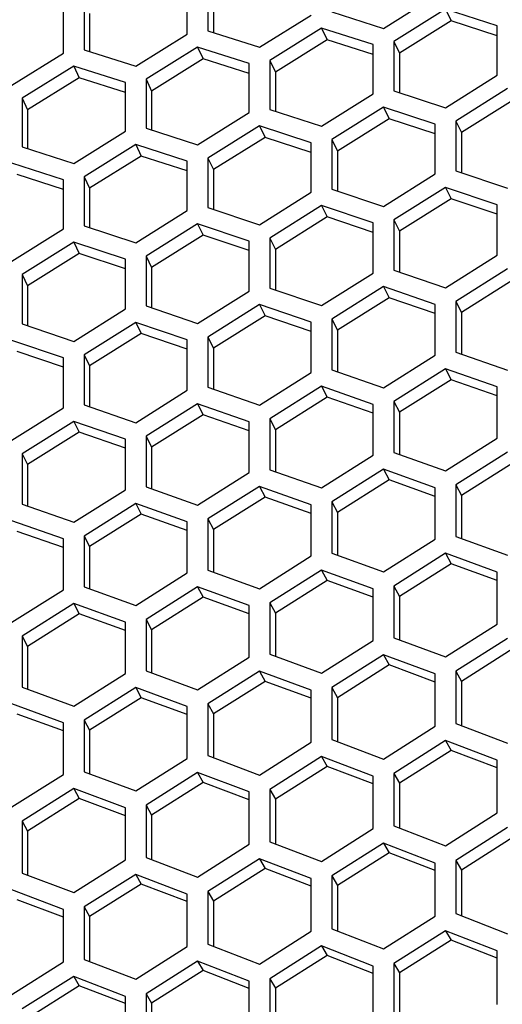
# Model space of a CAD drawing. Header units: millimetres. Extents: x 0 to 420, y 0 to 297.
# Tile 253 of 256: x 240.84 to 243.09, y 231.71 to 236.32. Entities that reach past the tile are written whole.
import ezdxf

# ---------------------------------------------------------------- set-up
doc = ezdxf.new("R2010")
doc.units = ezdxf.units.MM
doc.header["$LTSCALE"] = 23.1
doc.layers.get('0').update_dxf_attribs({"linetype": 'CONTINUOUS'})
doc.layers.add('DIM_PILOTEES', color=7, linetype='CONTINUOUS')
doc.styles.add('TEXTSTYLE_2', font='txt', dxfattribs={"width": 0.97619})
doc.styles.add('TEXTSTYLE_3', font='txt', dxfattribs={"width": 1.071429})
doc.styles.add('TEXTSTYLE_6', font='txt', dxfattribs={"width": 1.178571})
doc.dimstyles.new('DIMSTYLE_1', dxfattribs={"dimtxt": 2.5, "dimasz": 0.1875, "dimexe": 0.125, "dimexo": 0.0625, "dimgap": 1.25, "dimtad": 0, "dimtih": 1, "dimtoh": 1, "dimdsep": 46, "dimtxsty": 'TEXTSTYLE_2', "dimblk": '_FILLED', "dimblk1": '_FILLED', "dimblk2": '_FILLED', "dimcen": 0.09, "dimazin": 2, "dimtfac": 1, "dimtofl": 0, "dimtmove": 0, "dimatfit": 3, "dimldrblk": '_FILLED', "dimfxl": 1, "dimtolj": 1, "dimarcsym": 0})
doc.dimstyles.new('DIMSTYLE_2', dxfattribs={"dimtxt": 2.5, "dimasz": 0.1875, "dimexe": 0.125, "dimexo": 0.0625, "dimgap": 1.25, "dimtad": 0, "dimtih": 1, "dimtoh": 1, "dimdsep": 46, "dimtxsty": 'TEXTSTYLE_3', "dimblk": '_FILLED', "dimblk1": '_FILLED', "dimblk2": '_FILLED', "dimcen": 0.09, "dimazin": 2, "dimtfac": 1, "dimtofl": 0, "dimtmove": 0, "dimatfit": 3, "dimldrblk": '_FILLED', "dimfxl": 1, "dimtolj": 1, "dimarcsym": 0})
doc.dimstyles.new('DIMSTYLE_5', dxfattribs={"dimtxt": 2.5, "dimasz": 0.1875, "dimexe": 0.125, "dimexo": 0.0625, "dimgap": 1.25, "dimtad": 0, "dimtih": 1, "dimtoh": 1, "dimdsep": 46, "dimtxsty": 'TEXTSTYLE_6', "dimblk": '_FILLED', "dimblk1": '_FILLED', "dimblk2": '_FILLED', "dimcen": 0.09, "dimazin": 2, "dimtfac": 1, "dimtofl": 0, "dimtmove": 0, "dimatfit": 3, "dimldrblk": '_FILLED', "dimfxl": 1, "dimtolj": 1, "dimarcsym": 0})

# ---------------------------------------------------------------- blocks, each defined once
blk = doc.blocks.new('_FILLED')
at = {"color": 0, "linetype": 'BYBLOCK'}
blk.add_solid([(0, 0), (-1, 0.167), (-1, -0.167)], dxfattribs=at)
blk = doc.blocks.new('*D0')
at = {"layer": 'DIM_PILOTEES', "color": 2, "linetype": 'CONTINUOUS'}
for p, q in [((218.8808, 254.2086), (215.0951, 254.2086)), ((215.2201, 254.2086), (215.2201, 191.7537)), ((273.8528, 254.2086), (218.8808, 254.2086)), ((215.2201, 129.4471), (215.2201, 186.7537)), ((218.8808, 129.4471), (215.0951, 129.4471)), ((273.8782, 129.4471), (218.8808, 129.4471))]:
    blk.add_line(p, q, dxfattribs=at)
at = {"layer": 'DIM_PILOTEES', "color": 2, "linetype": 'CONTINUOUS', "xscale": 0.1875, "yscale": 0.1875, "zscale": 0.1875}
for p, rotation in [((215.2201, 254.2086), 90), ((215.2201, 129.4471), 270)]:
    blk.add_blockref('_FILLED', p, dxfattribs=dict(at, rotation=rotation))
at = {"layer": 'DIM_PILOTEES', "color": 2, "linetype": 'CONTINUOUS', "insert": (215.2201, 190.5037), "char_height": 2.5, "width": 10.982143, "attachment_point": 2, "line_spacing_factor": 0.9, "style": 'TEXTSTYLE_2'}
blk.add_mtext('{\\ftxt;\\W0.0001;\\H0.0001;\\~}{\\ftxt;\\W2.9285714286;\\H2.5; }{\\ftxt;\\W0.0001;\\H0.0001;\\~}', dxfattribs=at)
blk = doc.blocks.new('*D1')
at = {"layer": 'DIM_PILOTEES', "color": 2, "linetype": 'CONTINUOUS'}
for p, q in [((226.3883, 264.6125), (226.3883, 265.9875)), ((243.2945, 264.6125), (243.2945, 265.9875)), ((226.3883, 265.8625), (225.8883, 265.8625)), ((243.2945, 265.8625), (243.7945, 265.8625)), ((226.3883, 206.2157), (226.3883, 264.6125)), ((243.2945, 226.5584), (243.2945, 264.6125))]:
    blk.add_line(p, q, dxfattribs=at)
at = {"layer": 'DIM_PILOTEES', "color": 2, "linetype": 'CONTINUOUS', "xscale": 0.1875, "yscale": 0.1875, "zscale": 0.1875}
blk.add_blockref('_FILLED', (226.3883, 265.8625), dxfattribs=at)
at = {"layer": 'DIM_PILOTEES', "color": 2, "linetype": 'CONTINUOUS', "xscale": 0.1875, "yscale": 0.1875, "zscale": 0.1875, "rotation": 180}
blk.add_blockref('_FILLED', (243.2945, 265.8625), dxfattribs=at)
at = {"layer": 'DIM_PILOTEES', "color": 2, "linetype": 'CONTINUOUS', "insert": (235.5503, 267.1125), "char_height": 2.5, "width": 8.035714, "attachment_point": 2, "line_spacing_factor": 0.9, "style": 'TEXTSTYLE_3'}
blk.add_mtext('{\\ftxt;\\W0.0001;\\H0.0001;\\~}{\\ftxt;\\W2.1428571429;\\H2.5; }{\\ftxt;\\W0.0001;\\H0.0001;\\~}', dxfattribs=at)
blk = doc.blocks.new('*D8')
at = {"layer": 'DIM_PILOTEES', "color": 2, "linetype": 'CONTINUOUS'}
for p, q in [((226.3883, 276.7141), (226.3883, 278.0891)), ((276.2211, 276.7141), (276.2211, 278.0891)), ((226.3883, 277.9641), (248.9616, 277.9641)), ((276.2211, 277.9641), (257.3545, 277.9641)), ((226.3883, 206.2157), (226.3883, 276.7141)), ((276.2211, 241.6204), (276.2211, 276.7141))]:
    blk.add_line(p, q, dxfattribs=at)
at = {"layer": 'DIM_PILOTEES', "color": 2, "linetype": 'CONTINUOUS', "xscale": 0.1875, "yscale": 0.1875, "zscale": 0.1875, "rotation": 180}
blk.add_blockref('_FILLED', (226.3883, 277.9641), dxfattribs=at)
at = {"layer": 'DIM_PILOTEES', "color": 2, "linetype": 'CONTINUOUS', "xscale": 0.1875, "yscale": 0.1875, "zscale": 0.1875}
blk.add_blockref('_FILLED', (276.2211, 277.9641), dxfattribs=at)
at = {"layer": 'DIM_PILOTEES', "color": 2, "linetype": 'CONTINUOUS', "insert": (253.158, 279.2141), "char_height": 2.5, "width": 8.839286, "attachment_point": 2, "line_spacing_factor": 0.9, "style": 'TEXTSTYLE_6'}
blk.add_mtext('{\\ftxt;\\W0.0001;\\H0.0001;\\~}{\\ftxt;\\W2.3571428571;\\H2.5; }{\\ftxt;\\W0.0001;\\H0.0001;\\~}', dxfattribs=at)

msp = doc.modelspace()

# ---------------------------------------------------------------- linework, layer by layer
at = {"color": 3, "linetype": 'CONTINUOUS'}
for p, q in [((241.7167, 236.4917), (241.7167, 236.2649)), ((241.6201, 236.2501), (241.6201, 236.4767)), ((241.1372, 236.4016), (241.1372, 236.1758)), ((242.5378, 236.2768), (242.7793, 236.4284)), ((241.0406, 236.1609), (241.0406, 236.3866)), ((242.2963, 236.3541), (242.5378, 236.2768)), ((242.8276, 236.367), (242.5861, 236.2153)), ((243.069, 236.289), (242.8276, 236.367)), ((241.9582, 236.1881), (242.1997, 236.3392)), ((241.7167, 236.2649), (241.9582, 236.1881)), ((242.248, 236.2782), (242.0065, 236.1269)), ((242.4895, 236.2006), (242.248, 236.2782)), ((243.069, 236.0579), (243.069, 236.289)), ((241.3787, 236.0994), (241.6201, 236.2501)), ((242.5861, 236.2153), (242.5861, 235.985)), ((240.7991, 236.0107), (241.0406, 236.1609)), ((241.1372, 236.1758), (241.3787, 236.0994)), ((241.6684, 236.1893), (241.427, 236.0385)), ((241.9099, 236.1122), (241.6684, 236.1893)), ((242.4895, 235.9705), (242.4895, 236.2006)), ((242.0065, 236.1269), (242.0065, 235.8976)), ((241.0889, 236.1004), (240.8474, 235.9501)), ((241.3304, 236.0238), (241.0889, 236.1004)), ((241.9099, 235.883), (241.9099, 236.1122)), ((241.3304, 235.7955), (241.3304, 236.0238)), ((241.427, 236.0385), (241.427, 235.8101)), ((242.8276, 235.9057), (243.069, 236.0579)), ((242.5861, 235.985), (242.8276, 235.9057)), ((243.1173, 235.9956), (242.8759, 235.8433)), ((240.8474, 235.9501), (240.8474, 235.7227)), ((242.248, 235.8187), (242.4895, 235.9705)), ((241.6684, 235.7317), (241.9099, 235.883)), ((242.0065, 235.8976), (242.248, 235.8187)), ((242.5378, 235.9085), (242.2963, 235.7566)), ((242.7793, 235.8289), (242.5378, 235.9085)), ((242.8759, 235.8433), (242.8759, 235.6105)), ((241.0889, 235.6448), (241.3304, 235.7955)), ((241.427, 235.8101), (241.6684, 235.7317)), ((241.9582, 235.8213), (241.7167, 235.6699)), ((242.1997, 235.7422), (241.9582, 235.8213)), ((242.7793, 235.5962), (242.7793, 235.8289)), ((242.2963, 235.7566), (242.2963, 235.5248)), ((240.8474, 235.7227), (241.0889, 235.6448)), ((241.3787, 235.7341), (241.1372, 235.5832)), ((241.6201, 235.6555), (241.3787, 235.7341)), ((242.1997, 235.5105), (242.1997, 235.7422)), ((241.6201, 235.4247), (241.6201, 235.6555)), ((241.7167, 235.6699), (241.7167, 235.439)), ((241.0406, 235.5688), (240.7991, 235.6469)), ((242.8759, 235.6105), (243.1173, 235.5292)), ((241.0406, 235.339), (241.0406, 235.5688)), ((241.1372, 235.5832), (241.1372, 235.3533)), ((242.5378, 235.4439), (242.7793, 235.5962)), ((242.2963, 235.5248), (242.5378, 235.4439)), ((242.8276, 235.5333), (242.5861, 235.3809)), ((243.069, 235.4517), (242.8276, 235.5333)), ((241.9582, 235.3587), (242.1997, 235.5105)), ((241.3787, 235.2734), (241.6201, 235.4247)), ((241.7167, 235.439), (241.9582, 235.3587)), ((242.248, 235.4479), (242.0065, 235.296)), ((242.4895, 235.3668), (242.248, 235.4479)), ((243.069, 235.2166), (243.069, 235.4517)), ((242.5861, 235.3809), (242.5861, 235.1465)), ((240.7991, 235.1881), (241.0406, 235.339)), ((241.1372, 235.3533), (241.3787, 235.2734)), ((241.6684, 235.3624), (241.427, 235.211)), ((241.9099, 235.2818), (241.6684, 235.3624)), ((242.4895, 235.1325), (242.4895, 235.3668)), ((242.0065, 235.296), (242.0065, 235.0625)), ((241.0889, 235.2769), (240.8474, 235.126)), ((241.3304, 235.1968), (241.0889, 235.2769)), ((241.9099, 235.0485), (241.9099, 235.2818)), ((241.3304, 234.9645), (241.3304, 235.1968)), ((241.427, 235.211), (241.427, 234.9785)), ((242.8276, 235.0637), (243.069, 235.2166)), ((242.5861, 235.1465), (242.8276, 235.0637)), ((243.1173, 235.1528), (242.8759, 234.9999)), ((240.8474, 235.126), (240.8474, 234.8945)), ((242.248, 234.9802), (242.4895, 235.1325)), ((242.0065, 235.0625), (242.248, 234.9802)), ((242.5378, 235.069), (242.2963, 234.9166)), ((242.7793, 234.986), (242.5378, 235.069)), ((241.6684, 234.8967), (241.9099, 235.0485)), ((241.0889, 234.8131), (241.3304, 234.9645)), ((241.427, 234.9785), (241.6684, 234.8967)), ((241.9582, 234.9853), (241.7167, 234.8334)), ((242.1997, 234.9027), (241.9582, 234.9853)), ((242.7793, 234.7493), (242.7793, 234.986)), ((242.8759, 234.9999), (242.8759, 234.763)), ((242.2963, 234.9166), (242.2963, 234.6807)), ((240.8474, 234.8945), (241.0889, 234.8131)), ((241.3787, 234.9016), (241.1372, 234.7501)), ((241.6201, 234.8195), (241.3787, 234.9016)), ((242.1997, 234.667), (242.1997, 234.9027)), ((241.7167, 234.8334), (241.7167, 234.5984)), ((241.0406, 234.7362), (240.7991, 234.8178)), ((241.6201, 234.5847), (241.6201, 234.8195)), ((241.0406, 234.5024), (241.0406, 234.7362)), ((241.1372, 234.7501), (241.1372, 234.5162)), ((242.5378, 234.5964), (242.7793, 234.7493)), ((242.8759, 234.763), (243.1173, 234.6782)), ((241.9582, 234.5146), (242.1997, 234.667)), ((242.2963, 234.6807), (242.5378, 234.5964)), ((242.8276, 234.6849), (242.5861, 234.532)), ((243.069, 234.5999), (242.8276, 234.6849)), ((241.7167, 234.5984), (241.9582, 234.5146)), ((242.248, 234.6029), (242.0065, 234.4505)), ((242.4895, 234.5184), (242.248, 234.6029)), ((243.069, 234.3607), (243.069, 234.5999)), ((241.3787, 234.4328), (241.6201, 234.5847)), ((240.7991, 234.3511), (241.0406, 234.5024)), ((241.1372, 234.5162), (241.3787, 234.4328)), ((241.6684, 234.5209), (241.427, 234.369)), ((241.9099, 234.4369), (241.6684, 234.5209)), ((242.4895, 234.2802), (242.4895, 234.5184)), ((242.5861, 234.532), (242.5861, 234.2936)), ((241.0889, 234.4389), (240.8474, 234.2875)), ((241.3304, 234.3554), (241.0889, 234.4389)), ((241.9099, 234.1997), (241.9099, 234.4369)), ((242.0065, 234.4505), (242.0065, 234.2131)), ((241.427, 234.369), (241.427, 234.1326)), ((241.3304, 234.1191), (241.3304, 234.3554)), ((242.8276, 234.2074), (243.069, 234.3607)), ((240.8474, 234.2875), (240.8474, 234.052)), ((242.248, 234.1274), (242.4895, 234.2802)), ((242.5861, 234.2936), (242.8276, 234.2074)), ((243.1173, 234.2954), (242.8759, 234.142)), ((241.6684, 234.0473), (241.9099, 234.1997)), ((242.0065, 234.2131), (242.248, 234.1274)), ((242.5378, 234.2152), (242.2963, 234.0623)), ((242.7793, 234.1288), (242.5378, 234.2152)), ((241.9582, 234.135), (241.7167, 233.9826)), ((242.1997, 234.049), (241.9582, 234.135)), ((242.8759, 234.142), (242.8759, 233.9013)), ((241.0889, 233.9673), (241.3304, 234.1191)), ((241.427, 234.1326), (241.6684, 234.0473)), ((242.7793, 233.8882), (242.7793, 234.1288)), ((240.8474, 234.052), (241.0889, 233.9673)), ((241.3787, 234.0548), (241.1372, 233.9028)), ((241.6201, 233.9693), (241.3787, 234.0548)), ((242.1997, 233.8094), (242.1997, 234.049)), ((242.2963, 234.0623), (242.2963, 233.8225)), ((241.0406, 233.8895), (240.7991, 233.9745)), ((241.6201, 233.7307), (241.6201, 233.9693)), ((241.7167, 233.9826), (241.7167, 233.7438)), ((241.1372, 233.9028), (241.1372, 233.665)), ((241.0406, 233.6519), (241.0406, 233.8895)), ((242.5378, 233.7349), (242.7793, 233.8882)), ((242.8759, 233.9013), (243.1173, 233.8131)), ((242.2963, 233.8225), (242.5378, 233.7349)), ((242.8276, 233.8223), (242.5861, 233.669)), ((243.069, 233.7339), (242.8276, 233.8223)), ((241.9582, 233.6566), (242.1997, 233.8094)), ((241.3787, 233.5784), (241.6201, 233.7307)), ((241.7167, 233.7438), (241.9582, 233.6566)), ((242.248, 233.7439), (242.0065, 233.591)), ((242.4895, 233.656), (242.248, 233.7439)), ((243.069, 233.491), (243.069, 233.7339)), ((240.7991, 233.5001), (241.0406, 233.6519)), ((241.1372, 233.665), (241.3787, 233.5784)), ((241.6684, 233.6654), (241.427, 233.513)), ((241.9099, 233.578), (241.6684, 233.6654)), ((242.4895, 233.414), (242.4895, 233.656)), ((242.5861, 233.669), (242.5861, 233.4268)), ((241.0889, 233.587), (240.8474, 233.4351)), ((241.3304, 233.5), (241.0889, 233.587)), ((242.0065, 233.591), (242.0065, 233.3499)), ((241.9099, 233.337), (241.9099, 233.578)), ((241.3304, 233.2601), (241.3304, 233.5)), ((241.427, 233.513), (241.427, 233.2729)), ((242.8276, 233.3373), (243.069, 233.491)), ((240.8474, 233.4351), (240.8474, 233.1959)), ((242.248, 233.2608), (242.4895, 233.414)), ((242.5861, 233.4268), (242.8276, 233.3373)), ((243.1173, 233.4243), (242.8759, 233.2705)), ((241.6684, 233.1843), (241.9099, 233.337)), ((242.0065, 233.3499), (242.248, 233.2608)), ((242.5378, 233.3476), (242.2963, 233.1943)), ((242.7793, 233.2578), (242.5378, 233.3476)), ((241.0889, 233.1078), (241.3304, 233.2601)), ((241.427, 233.2729), (241.6684, 233.1843)), ((241.9582, 233.2709), (241.7167, 233.1181)), ((242.1997, 233.1816), (241.9582, 233.2709)), ((242.7793, 233.0135), (242.7793, 233.2578)), ((242.8759, 233.2705), (242.8759, 233.026)), ((240.8474, 233.1959), (241.0889, 233.1078)), ((241.3787, 233.1943), (241.1372, 233.042)), ((241.6201, 233.1054), (241.3787, 233.1943)), ((242.1997, 232.9383), (242.1997, 233.1816)), ((242.2963, 233.1943), (242.2963, 232.9509)), ((241.0406, 233.0293), (240.7991, 233.1176)), ((241.6201, 232.8632), (241.6201, 233.1054)), ((241.7167, 233.1181), (241.7167, 232.8757)), ((241.0406, 232.788), (241.0406, 233.0293)), ((241.1372, 233.042), (241.1372, 232.8005)), ((242.5378, 232.8599), (242.7793, 233.0135)), ((242.8759, 233.026), (243.1173, 232.9346)), ((241.9582, 232.7852), (242.1997, 232.9383)), ((242.2963, 232.9509), (242.5378, 232.8599)), ((242.8276, 232.9463), (242.5861, 232.7926)), ((243.069, 232.8545), (242.8276, 232.9463)), ((241.3787, 232.7105), (241.6201, 232.8632)), ((241.7167, 232.8757), (241.9582, 232.7852)), ((242.248, 232.8714), (242.0065, 232.7182)), ((242.4895, 232.7802), (242.248, 232.8714)), ((243.069, 232.608), (243.069, 232.8545)), ((241.1372, 232.8005), (241.3787, 232.7105)), ((240.7991, 232.6359), (241.0406, 232.788)), ((241.6684, 232.7965), (241.427, 232.6438)), ((241.9099, 232.7058), (241.6684, 232.7965)), ((242.4895, 232.5346), (242.4895, 232.7802)), ((242.5861, 232.7926), (242.5861, 232.5468)), ((241.0889, 232.7216), (240.8474, 232.5695)), ((241.3304, 232.6314), (241.0889, 232.7216)), ((241.9099, 232.4612), (241.9099, 232.7058)), ((242.0065, 232.7182), (242.0065, 232.4735)), ((241.3304, 232.3879), (241.3304, 232.6314)), ((241.427, 232.6438), (241.427, 232.4001)), ((240.8474, 232.5695), (240.8474, 232.3267)), ((242.8276, 232.454), (243.069, 232.608)), ((242.248, 232.3811), (242.4895, 232.5346)), ((242.5861, 232.5468), (242.8276, 232.454)), ((243.1173, 232.5399), (242.8759, 232.3858)), ((241.6684, 232.3082), (241.9099, 232.4612)), ((242.0065, 232.4735), (242.248, 232.3811)), ((242.5378, 232.4668), (242.2963, 232.3133)), ((242.7793, 232.3737), (242.5378, 232.4668)), ((241.0889, 232.2354), (241.3304, 232.3879)), ((241.427, 232.4001), (241.6684, 232.3082)), ((241.9582, 232.3938), (241.7167, 232.2407)), ((242.1997, 232.3012), (241.9582, 232.3938)), ((242.8759, 232.3858), (242.8759, 232.1378)), ((242.7793, 232.1259), (242.7793, 232.3737)), ((240.8474, 232.3267), (241.0889, 232.2354)), ((241.3787, 232.3207), (241.1372, 232.1682)), ((241.6201, 232.2286), (241.3787, 232.3207)), ((242.1997, 232.0544), (242.1997, 232.3012)), ((242.2963, 232.3133), (242.2963, 232.0663)), ((241.0406, 232.1561), (240.7991, 232.2477)), ((241.6201, 231.9828), (241.6201, 232.2286)), ((241.7167, 232.2407), (241.7167, 231.9948)), ((241.0406, 231.9113), (241.0406, 232.1561)), ((241.1372, 232.1682), (241.1372, 231.9232)), ((242.5378, 231.972), (242.7793, 232.1259)), ((242.8759, 232.1378), (243.1173, 232.0431)), ((242.2963, 232.0663), (242.5378, 231.972)), ((241.9582, 231.901), (242.1997, 232.0544)), ((242.8276, 232.0573), (242.5861, 231.9034)), ((243.069, 231.9623), (242.8276, 232.0573)), ((241.3787, 231.83), (241.6201, 231.9828)), ((241.7167, 231.9948), (241.9582, 231.901)), ((242.248, 231.9861), (242.0065, 231.8327)), ((242.4895, 231.8916), (242.248, 231.9861)), ((241.1372, 231.9232), (241.3787, 231.83)), ((243.069, 231.7123), (243.069, 231.9623)), ((240.7991, 231.7589), (241.0406, 231.9113)), ((241.6684, 231.9148), (241.427, 231.7619)), ((241.9099, 231.8209), (241.6684, 231.9148)), ((242.4895, 231.6426), (242.4895, 231.8916)), ((242.5861, 231.9034), (242.5861, 231.6542)), ((241.0889, 231.8436), (240.8474, 231.6912)), ((241.3304, 231.7502), (241.0889, 231.8436)), ((242.0065, 231.8327), (242.0065, 231.5845)), ((241.9099, 231.5729), (241.9099, 231.8209)), ((241.3304, 231.5032), (241.3304, 231.7502)), ((241.427, 231.7619), (241.427, 231.5148))]:
    msp.add_line(p, q, dxfattribs=at)
at = {"color": 7, "linetype": 'CONTINUOUS'}
for p, q in [((241.7426, 236.4357), (241.7426, 236.2567)), ((241.1631, 236.3456), (241.1631, 236.1676)), ((242.8276, 236.367), (242.8534, 236.3118)), ((242.8534, 236.3118), (242.612, 236.1603)), ((243.069, 236.2423), (242.8534, 236.3118)), ((242.248, 236.2782), (242.2739, 236.2229)), ((242.2739, 236.2229), (242.0324, 236.0719)), ((242.4895, 236.1539), (242.2739, 236.2229)), ((242.5861, 236.2153), (242.612, 236.1603)), ((241.6684, 236.1893), (241.6943, 236.134)), ((242.612, 236.1603), (242.612, 235.9766)), ((241.6943, 236.134), (241.4528, 235.9835)), ((241.9099, 236.0654), (241.6943, 236.134)), ((242.0065, 236.1269), (242.0324, 236.0719)), ((241.0889, 236.1004), (241.1148, 236.0451)), ((242.0324, 236.0719), (242.0324, 235.8892)), ((241.1148, 236.0451), (240.8733, 235.8951)), ((241.3304, 235.977), (241.1148, 236.0451)), ((241.427, 236.0385), (241.4528, 235.9835)), ((241.4528, 235.9835), (241.4528, 235.8018)), ((240.8474, 235.9501), (240.8733, 235.8951)), ((243.1432, 235.9414), (242.9017, 235.7894)), ((240.8733, 235.8951), (240.8733, 235.7143)), ((242.5378, 235.9085), (242.5637, 235.8542)), ((242.5637, 235.8542), (242.3222, 235.7027)), ((242.7793, 235.7835), (242.5637, 235.8542)), ((242.8759, 235.8433), (242.9017, 235.7894)), ((241.9582, 235.8213), (241.9841, 235.7671)), ((241.9841, 235.7671), (241.7426, 235.616)), ((242.1997, 235.6967), (241.9841, 235.7671)), ((242.2963, 235.7566), (242.3222, 235.7027)), ((242.9017, 235.7894), (242.9017, 235.6018)), ((241.3787, 235.7341), (241.4045, 235.6799)), ((242.3222, 235.7027), (242.3222, 235.5161)), ((241.4045, 235.6799), (241.1631, 235.5293)), ((241.6201, 235.61), (241.4045, 235.6799)), ((241.7167, 235.6699), (241.7426, 235.616)), ((241.7426, 235.616), (241.7426, 235.4304)), ((241.0406, 235.5232), (240.825, 235.5927)), ((241.1372, 235.5832), (241.1631, 235.5293)), ((241.1631, 235.5293), (241.1631, 235.3447)), ((242.8276, 235.5333), (242.8534, 235.4802)), ((242.8534, 235.4802), (242.612, 235.3281)), ((243.069, 235.4076), (242.8534, 235.4802)), ((242.248, 235.4479), (242.2739, 235.3947)), ((242.2739, 235.3947), (242.0324, 235.2431)), ((242.4895, 235.3226), (242.2739, 235.3947)), ((242.5861, 235.3809), (242.612, 235.3281)), ((241.6684, 235.3624), (241.6943, 235.3092)), ((241.6943, 235.3092), (241.4528, 235.1581)), ((241.9099, 235.2376), (241.6943, 235.3092)), ((242.0065, 235.296), (242.0324, 235.2431)), ((242.612, 235.3281), (242.612, 235.1377)), ((241.0889, 235.2769), (241.1148, 235.2238)), ((242.0324, 235.2431), (242.0324, 235.0537)), ((241.1148, 235.2238), (240.8733, 235.0731)), ((241.3304, 235.1525), (241.1148, 235.2238)), ((241.427, 235.211), (241.4528, 235.1581)), ((241.4528, 235.1581), (241.4528, 234.9698)), ((240.8474, 235.126), (240.8733, 235.0731)), ((243.1432, 235.1007), (242.9017, 234.9481)), ((240.8733, 235.0731), (240.8733, 234.8858)), ((242.5378, 235.069), (242.5637, 235.017)), ((242.5637, 235.017), (242.3222, 234.8648)), ((242.7793, 234.9431), (242.5637, 235.017)), ((241.9582, 234.9853), (241.9841, 234.9332)), ((242.8759, 234.9999), (242.9017, 234.9481)), ((241.9841, 234.9332), (241.7426, 234.7816)), ((242.1997, 234.8598), (241.9841, 234.9332)), ((242.2963, 234.9166), (242.3222, 234.8648)), ((242.9017, 234.9481), (242.9017, 234.7539)), ((241.3787, 234.9016), (241.4045, 234.8495)), ((241.4045, 234.8495), (241.1631, 234.6983)), ((241.6201, 234.7765), (241.4045, 234.8495)), ((241.7167, 234.8334), (241.7426, 234.7816)), ((242.3222, 234.8648), (242.3222, 234.6717)), ((241.7426, 234.7816), (241.7426, 234.5895)), ((241.0406, 234.6932), (240.825, 234.7658)), ((241.1372, 234.7501), (241.1631, 234.6983)), ((241.1631, 234.6983), (241.1631, 234.5073)), ((242.8276, 234.6849), (242.8534, 234.6339)), ((242.248, 234.6029), (242.2739, 234.5519)), ((242.8534, 234.6339), (242.612, 234.4813)), ((243.069, 234.5583), (242.8534, 234.6339)), ((242.2739, 234.5519), (242.0324, 234.3998)), ((242.4895, 234.4767), (242.2739, 234.5519)), ((241.6684, 234.5209), (241.6943, 234.4699)), ((242.5861, 234.532), (242.612, 234.4813)), ((241.6943, 234.4699), (241.4528, 234.3183)), ((241.9099, 234.3952), (241.6943, 234.4699)), ((242.612, 234.4813), (242.612, 234.2844)), ((241.0889, 234.4389), (241.1148, 234.3879)), ((242.0065, 234.4505), (242.0324, 234.3998)), ((241.1148, 234.3879), (240.8733, 234.2368)), ((241.3304, 234.3136), (241.1148, 234.3879)), ((241.427, 234.369), (241.4528, 234.3183)), ((242.0324, 234.3998), (242.0324, 234.2039)), ((241.4528, 234.3183), (241.4528, 234.1235)), ((240.8474, 234.2875), (240.8733, 234.2368)), ((240.8733, 234.2368), (240.8733, 234.043)), ((243.1432, 234.2455), (242.9017, 234.0924)), ((242.5378, 234.2152), (242.5637, 234.1653)), ((241.9582, 234.135), (241.9841, 234.0851)), ((242.5637, 234.1653), (242.3222, 234.0127)), ((242.7793, 234.0884), (242.5637, 234.1653)), ((242.8759, 234.142), (242.9017, 234.0924)), ((242.9017, 234.0924), (242.9017, 233.8919)), ((241.3787, 234.0548), (241.4045, 234.0049)), ((241.9841, 234.0851), (241.7426, 233.933)), ((242.1997, 234.0086), (241.9841, 234.0851)), ((242.2963, 234.0623), (242.3222, 234.0127)), ((241.4045, 234.0049), (241.1631, 233.8532)), ((241.6201, 233.9288), (241.4045, 234.0049)), ((242.3222, 234.0127), (242.3222, 233.8132)), ((241.7167, 233.9826), (241.7426, 233.933)), ((241.0406, 233.849), (240.825, 233.9246)), ((241.1372, 233.9028), (241.1631, 233.8532)), ((241.7426, 233.933), (241.7426, 233.7345)), ((241.1631, 233.8532), (241.1631, 233.6558)), ((242.8276, 233.8223), (242.8534, 233.7735)), ((242.8534, 233.7735), (242.612, 233.6205)), ((243.069, 233.6949), (242.8534, 233.7735)), ((242.248, 233.7439), (242.2739, 233.6951)), ((242.2739, 233.6951), (242.0324, 233.5425)), ((242.4895, 233.6169), (242.2739, 233.6951)), ((241.6684, 233.6654), (241.6943, 233.6166)), ((242.5861, 233.669), (242.612, 233.6205)), ((241.0889, 233.587), (241.1148, 233.5382)), ((241.6943, 233.6166), (241.4528, 233.4645)), ((241.9099, 233.5389), (241.6943, 233.6166)), ((242.0065, 233.591), (242.0324, 233.5425)), ((242.612, 233.6205), (242.612, 233.4173)), ((241.1148, 233.5382), (240.8733, 233.3866)), ((241.3304, 233.4609), (241.1148, 233.5382)), ((242.0324, 233.5425), (242.0324, 233.3404)), ((241.427, 233.513), (241.4528, 233.4645)), ((241.4528, 233.4645), (241.4528, 233.2634)), ((240.8474, 233.4351), (240.8733, 233.3866)), ((240.8733, 233.3866), (240.8733, 233.1865)), ((243.1432, 233.3766), (242.9017, 233.2231)), ((242.5378, 233.3476), (242.5637, 233.2999)), ((241.9582, 233.2709), (241.9841, 233.2232)), ((242.5637, 233.2999), (242.3222, 233.1469)), ((242.7793, 233.22), (242.5637, 233.2999)), ((242.8759, 233.2705), (242.9017, 233.2231)), ((241.9841, 233.2232), (241.7426, 233.0708)), ((242.1997, 233.1438), (241.9841, 233.2232)), ((242.9017, 233.2231), (242.9017, 233.0163)), ((241.3787, 233.1943), (241.4045, 233.1466)), ((242.2963, 233.1943), (242.3222, 233.1469)), ((241.4045, 233.1466), (241.1631, 232.9946)), ((241.6201, 233.0676), (241.4045, 233.1466)), ((242.3222, 233.1469), (242.3222, 232.9411)), ((241.7167, 233.1181), (241.7426, 233.0708)), ((241.0406, 232.9913), (240.825, 233.0699)), ((241.1372, 233.042), (241.1631, 232.9946)), ((241.7426, 233.0708), (241.7426, 232.866)), ((241.1631, 232.9946), (241.1631, 232.7909)), ((242.8276, 232.9463), (242.8534, 232.8997)), ((242.8534, 232.8997), (242.612, 232.7463)), ((243.069, 232.8181), (242.8534, 232.8997)), ((242.248, 232.8714), (242.2739, 232.8248)), ((242.2739, 232.8248), (242.0324, 232.6719)), ((242.4895, 232.7437), (242.2739, 232.8248)), ((241.6684, 232.7965), (241.6943, 232.7499)), ((242.5861, 232.7926), (242.612, 232.7463)), ((241.0889, 232.7216), (241.1148, 232.6751)), ((241.6943, 232.7499), (241.4528, 232.5976)), ((241.9099, 232.6693), (241.6943, 232.7499)), ((242.0065, 232.7182), (242.0324, 232.6719)), ((242.612, 232.7463), (242.612, 232.5369)), ((241.1148, 232.6751), (240.8733, 232.5232)), ((241.3304, 232.5948), (241.1148, 232.6751)), ((242.0324, 232.6719), (242.0324, 232.4636)), ((241.427, 232.6438), (241.4528, 232.5976)), ((240.8474, 232.5695), (240.8733, 232.5232)), ((241.4528, 232.5976), (241.4528, 232.3903)), ((240.8733, 232.5232), (240.8733, 232.317)), ((243.1432, 232.4945), (242.9017, 232.3407)), ((242.5378, 232.4668), (242.5637, 232.4214)), ((241.9582, 232.3938), (241.9841, 232.3483)), ((242.5637, 232.4214), (242.3222, 232.2681)), ((242.7793, 232.3386), (242.5637, 232.4214)), ((242.8759, 232.3858), (242.9017, 232.3407)), ((241.9841, 232.3483), (241.7426, 232.1956)), ((242.1997, 232.266), (241.9841, 232.3483)), ((242.9017, 232.3407), (242.9017, 232.1277)), ((241.3787, 232.3207), (241.4045, 232.2753)), ((242.2963, 232.3133), (242.3222, 232.2681)), ((241.4045, 232.2753), (241.1631, 232.123)), ((241.6201, 232.1933), (241.4045, 232.2753)), ((242.3222, 232.2681), (242.3222, 232.0562)), ((241.0406, 232.1207), (240.825, 232.2022)), ((241.7167, 232.2407), (241.7426, 232.1956)), ((241.1372, 232.1682), (241.1631, 232.123)), ((241.7426, 232.1956), (241.7426, 231.9847)), ((241.1631, 232.123), (241.1631, 231.9132)), ((242.8276, 232.0573), (242.8534, 232.013)), ((242.248, 231.9861), (242.2739, 231.9418)), ((242.8534, 232.013), (242.612, 231.8594)), ((243.069, 231.9285), (242.8534, 232.013)), ((242.2739, 231.9418), (242.0324, 231.7887)), ((242.4895, 231.8577), (242.2739, 231.9418)), ((241.6684, 231.9148), (241.6943, 231.8705)), ((242.5861, 231.9034), (242.612, 231.8594)), ((241.0889, 231.8436), (241.1148, 231.7993)), ((241.6943, 231.8705), (241.4528, 231.7179)), ((241.9099, 231.7869), (241.6943, 231.8705)), ((242.0065, 231.8327), (242.0324, 231.7887)), ((242.612, 231.8594), (242.612, 231.6439)), ((241.1148, 231.7993), (240.8733, 231.6472)), ((241.3304, 231.7162), (241.1148, 231.7993)), ((242.0324, 231.7887), (242.0324, 231.5743)), ((241.427, 231.7619), (241.4528, 231.7179)), ((241.4528, 231.7179), (241.4528, 231.5046))]:
    msp.add_line(p, q, dxfattribs=at)

# ---------------------------------------------------------------- dimensions: what is measured, and where the dimension line sits
at = {"layer": 'DIM_PILOTEES', "color": 2, "linetype": 'CONTINUOUS'}
for base, p1, p2, angle, text, dimstyle, picture, middle in [((226.3883, 277.9641), (276.2211, 241.5579), (226.3883, 206.1532), 180, '{\\ftxt;\\W0.0001;\\H0.0001;\\~}{\\ftxt;\\W2.3571428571;\\H2.5; }{\\ftxt;\\W0.0001;\\H0.0001;\\~}', 'DIMSTYLE_5', '*D8', (250.2116, 276.7141)), ((226.3883, 265.8625), (243.2945, 226.4959), (226.3883, 206.1532), 180, '{\\ftxt;\\W0.0001;\\H0.0001;\\~}{\\ftxt;\\W2.1428571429;\\H2.5; }{\\ftxt;\\W0.0001;\\H0.0001;\\~}', 'DIMSTYLE_2', '*D1', (232.8717, 264.6125)), ((215.2201, 254.2086), (273.9407, 129.4471), (273.9153, 254.2086), 90, '{\\ftxt;\\W0.0001;\\H0.0001;\\~}{\\ftxt;\\W2.9285714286;\\H2.5; }{\\ftxt;\\W0.0001;\\H0.0001;\\~}', 'DIMSTYLE_1', '*D0', (211.5594, 188.0037))]:
    dim = msp.add_linear_dim(base=base, p1=p1, p2=p2, angle=angle, text=text, dimstyle=dimstyle, dxfattribs=at)
    dim.commit()
    dim.dimension.update_dxf_attribs({"geometry": picture, "text_midpoint": middle, "dimtype": 160})

doc.saveas('drawing.dxf')
